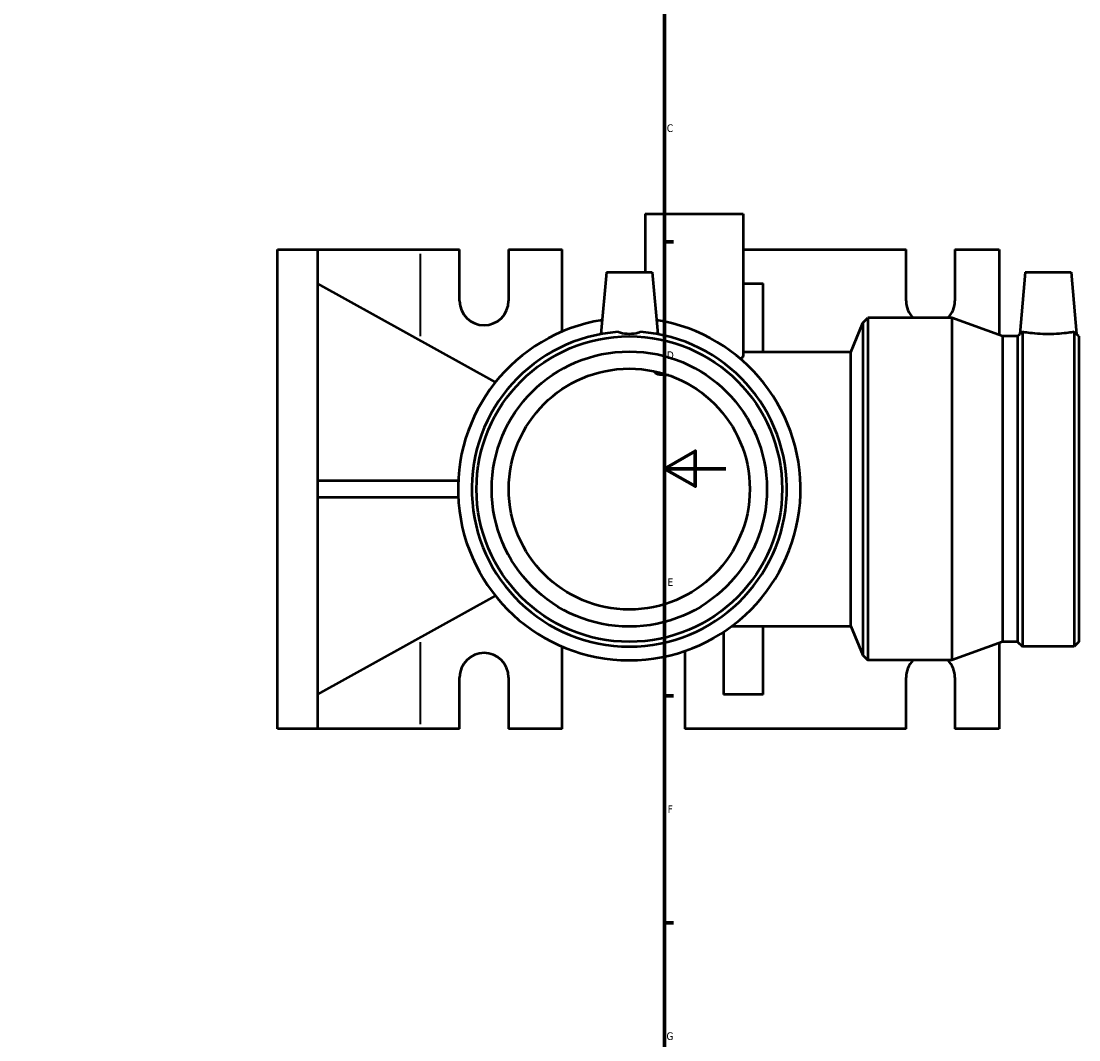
# Model space of a CAD drawing. Header units: millimetres. Extents: x -101 to 956, y -280 to 1167.
# Tile 5 of 8: x 611 to 956, y 110 to 443. Entities that reach past the tile are written whole.
import ezdxf

# ---------------------------------------------------------------- set-up
doc = ezdxf.new("R2010")
doc.units = ezdxf.units.MM
for name, color, linetype, lineweight in [('Border (ISO)', 7, 'Continuous', 70), ('Visible (ISO)', 7, 'Continuous', 50), ('Visible Narrow (ISO)', 7, 'Continuous', 35)]:
    doc.layers.add(name, color=color, linetype=linetype, lineweight=lineweight)
doc.styles.add('Note Text (ISO)', font='tahoma.ttf')

# ---------------------------------------------------------------- blocks, each defined once
blk = doc.blocks.new('Borders Default Border')
at = {"layer": 'Border (ISO)'}
for p, q in [((821, 371.25), (823.9, 371.25)), ((821, 222.75), (823.9, 222.75)), ((821, 148.5), (823.9, 148.5))]:
    blk.add_line(p, q, dxfattribs=at)
at = {"layer": 'Border (ISO)', "flags": 128}
for points in [[(20, 20), (20, 574), (821, 574), (821, 20), (20, 20)], [(841, 297), (821, 297), (831, 302.77), (831, 291.23), (821, 297)]]:
    blk.add_lwpolyline(points, dxfattribs=at)
at = {"layer": 'Border (ISO)', "color": 232, "true_color": 0xca0064, "char_height": 2.5, "attachment_point": 7, "style": 'Note Text (ISO)'}
for s, insert in [('C', (821.73, 407.08)), ('D', (821.73, 332.88)), ('E', (821.94, 258.63)), ('F', (822, 184.38)), ('G', (821.61, 110.08))]:
    blk.add_mtext(s, dxfattribs=dict(at, insert=insert))

msp = doc.modelspace()

# ---------------------------------------------------------------- linework, layer by layer
at = {"layer": 'Visible (ISO)'}
for p, q in [((814.6692, 380.3274), (846.6692, 380.3274)), ((814.6692, 380.3274), (814.6692, 361.3274)), ((846.6692, 380.3274), (846.6692, 333.9332)), ((694.4637, 211.9274), (694.4637, 368.7274)), ((694.4637, 368.7274), (707.5137, 368.7274)), ((707.5137, 368.7274), (741.1137, 368.7274)), ((707.5137, 368.7274), (707.5137, 211.9274)), ((741.1137, 368.7274), (753.9637, 368.7274)), ((753.9637, 351.9274), (753.9637, 368.7274)), ((769.9637, 368.7274), (769.9637, 351.9274)), ((769.9637, 368.7274), (787.4533, 368.7274)), ((787.4533, 341.8205), (787.4533, 368.7274)), ((846.6692, 368.7274), (899.9637, 368.7274)), ((899.9637, 351.9274), (899.9637, 368.7274)), ((915.9637, 368.7274), (915.9637, 351.9274)), ((915.9637, 368.7274), (930.3637, 368.7274)), ((930.3637, 368.7274), (930.3637, 340.6976)), ((801.9637, 361.3274), (800.1858, 341.0051)), ((801.9637, 361.3274), (816.9637, 361.3274)), ((816.9637, 361.3274), (818.7417, 341.0051)), ((938.9587, 361.3274), (937.1831, 341.0311)), ((938.9587, 361.3274), (953.9587, 361.3274)), ((953.9587, 361.3274), (955.7344, 341.0311)), ((765.6942, 325.2591), (707.5137, 357.5274)), ((846.6692, 357.5274), (853.2595, 357.5274)), ((853.2595, 335.1274), (853.2595, 357.5274)), ((885.8235, 344.6872), (887.4637, 346.3274)), ((887.4637, 346.3274), (887.4637, 234.3274)), ((914.896, 346.3274), (887.4637, 346.3274)), ((914.896, 346.3274), (914.896, 234.3274)), ((931.4512, 340.3018), (914.896, 346.3274)), ((881.8637, 335.1274), (885.8235, 344.6872)), ((885.8235, 344.6872), (885.8235, 235.9676)), ((931.4512, 340.3018), (931.4512, 240.353)), ((936.4537, 340.3018), (931.4512, 340.3018)), ((936.4537, 340.3018), (937.1831, 341.0311)), ((936.4537, 340.3018), (936.4537, 240.353)), ((937.9993, 341.7175), (937.9993, 238.8074)), ((954.9181, 341.7175), (954.9181, 238.8074)), ((956.4637, 340.3018), (955.7344, 341.0311)), ((956.4637, 340.3018), (956.4637, 240.353)), ((881.8637, 335.1274), (846.6692, 335.1274)), ((881.8637, 245.5274), (881.8637, 335.1274)), ((707.5137, 293.1274), (753.5338, 293.1274)), ((753.5338, 287.5274), (707.5137, 287.5274)), ((707.5137, 223.1274), (765.6942, 255.3956)), ((840.2095, 243.5224), (840.2095, 223.1274)), ((843.0637, 245.5274), (881.8637, 245.5274)), ((853.2595, 223.1274), (853.2595, 245.5274)), ((881.8637, 245.5274), (885.8235, 235.9676)), ((787.4533, 211.9274), (787.4533, 238.8343)), ((931.4512, 240.353), (914.896, 234.3274)), ((930.3637, 239.9572), (930.3637, 211.9274)), ((936.4537, 240.353), (931.4512, 240.353)), ((936.4537, 240.353), (937.9993, 238.8074)), ((954.9181, 238.8074), (937.9993, 238.8074)), ((956.4637, 240.353), (954.9181, 238.8074)), ((827.6485, 237.3622), (827.6485, 211.9274)), ((885.8235, 235.9676), (887.4637, 234.3274)), ((914.896, 234.3274), (887.4637, 234.3274)), ((753.9637, 211.9274), (753.9637, 228.7274)), ((769.9637, 228.7274), (769.9637, 211.9274)), ((899.9637, 211.9274), (899.9637, 228.7274)), ((915.9637, 228.7274), (915.9637, 211.9274)), ((853.2595, 223.1274), (840.2095, 223.1274)), ((707.5137, 211.9274), (694.4637, 211.9274)), ((741.1137, 211.9274), (707.5137, 211.9274)), ((753.9637, 211.9274), (741.1137, 211.9274)), ((787.4533, 211.9274), (769.9637, 211.9274)), ((899.9637, 211.9274), (827.6485, 211.9274)), ((930.3637, 211.9274), (915.9637, 211.9274))]:
    msp.add_line(p, q, dxfattribs=at)
for radius in [49.9744, 45, 39.4]:
    msp.add_circle((809.4637, 290.3274), radius, dxfattribs=at)
for centre, radius, start, end in [((761.9637, 351.9274), 8, 180, 0), ((907.9637, 351.9274), 8, 180, 224.427004), ((907.9637, 351.9274), 8, 315.572996, 0), ((809.4637, 290.3274), 56, 99.118016, 80.881984), ((809.4637, 290.3274), 51.52, 94.069329, 85.930671), ((761.9637, 228.7274), 8, 0, 180), ((907.9637, 228.7274), 8, 135.572996, 180), ((907.9637, 228.7274), 8, 0, 44.427004)]:
    msp.add_arc(centre, radius, start, end, dxfattribs=at)
for points, knots in [([(813.1198, 341.7175), (812.8771, 341.6203), (812.6254, 341.5319), (811.4431, 341.174), (810.4278, 341.0311), (808.4997, 341.0311), (807.4844, 341.174), (806.3021, 341.5319), (806.0504, 341.6203), (805.8077, 341.7175)], [1.54307237, 1.54307237, 1.54307237, 1.54307237, 1.623899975, 1.623899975, 1.913112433, 1.913112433, 2.202324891, 2.202324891, 2.283152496, 2.283152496, 2.283152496, 2.283152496]), ([(937.9993, 341.7175), (937.8852, 341.6203), (937.7808, 341.5319), (937.3564, 341.174), (937.1831, 341.0311), (937.1831, 341.0311)], [1.54307237, 1.54307237, 1.54307237, 1.54307237, 1.623899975, 1.623899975, 1.913112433, 1.913112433, 1.913112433, 1.913112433]), ([(954.9181, 341.7175), (954.4524, 341.6396), (953.7682, 341.5319), (952.1682, 341.3244), (951.1343, 341.211), (948.8618, 341.0501), (947.6229, 341.0051), (946.4587, 341.0051), (945.2946, 341.0051), (944.0557, 341.0501), (941.7832, 341.211), (940.7493, 341.3244), (939.1493, 341.5319), (938.4651, 341.6396), (937.9993, 341.7175)], [-1.03528846, -1.03528846, -1.03528846, -1.03528846, -0.69851313, -0.69851313, -0.34925656, -0.34925656, 0, 0, 0, 0.34925656, 0.34925656, 0.69851313, 0.69851313, 1.03528846, 1.03528846, 1.03528846, 1.03528846]), ([(955.7344, 341.0311), (955.7344, 341.0311), (955.5611, 341.174), (955.1367, 341.5319), (955.0323, 341.6203), (954.9181, 341.7175)], [1.913112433, 1.913112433, 1.913112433, 1.913112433, 2.202324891, 2.202324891, 2.283152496, 2.283152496, 2.283152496, 2.283152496]), ([(846.6692, 333.9326), (846.6692, 333.8056), (846.629, 333.6746), (846.4164, 333.3257), (846.1752, 333.1088), (845.828, 332.9142)], [-9.081685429, -9.081685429, -9.081685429, -9.081685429, -8.880923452, -8.880923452, -8.549157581, -8.549157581, -8.549157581, -8.549157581]), ([(822.2396, 327.5989), (821.7261, 327.5856), (821.2479, 327.5879), (819.7884, 327.6503), (819.0119, 327.7818), (818.0237, 328.1596), (817.8113, 328.3996), (817.8978, 328.6957), (817.9257, 328.7476), (817.9662, 328.799)], [-2.22796929, -2.22796929, -2.22796929, -2.22796929, -2.02193543, -2.02193543, -1.541292, -1.541292, -1.06880481, -1.06880481, -0.96852661, -0.96852661, -0.96852661, -0.96852661])]:
    msp.add_open_spline(points, degree=3, knots=knots, dxfattribs=at)
at = {"layer": 'Visible Narrow (ISO)'}
for p, q in [((741.1137, 367.2356), (741.1137, 340.3838)), ((741.1137, 240.2709), (741.1137, 213.4191))]:
    msp.add_line(p, q, dxfattribs=at)

# ---------------------------------------------------------------- block references
msp.add_blockref('Borders Default Border', (0, 0))

doc.saveas('drawing.dxf')
